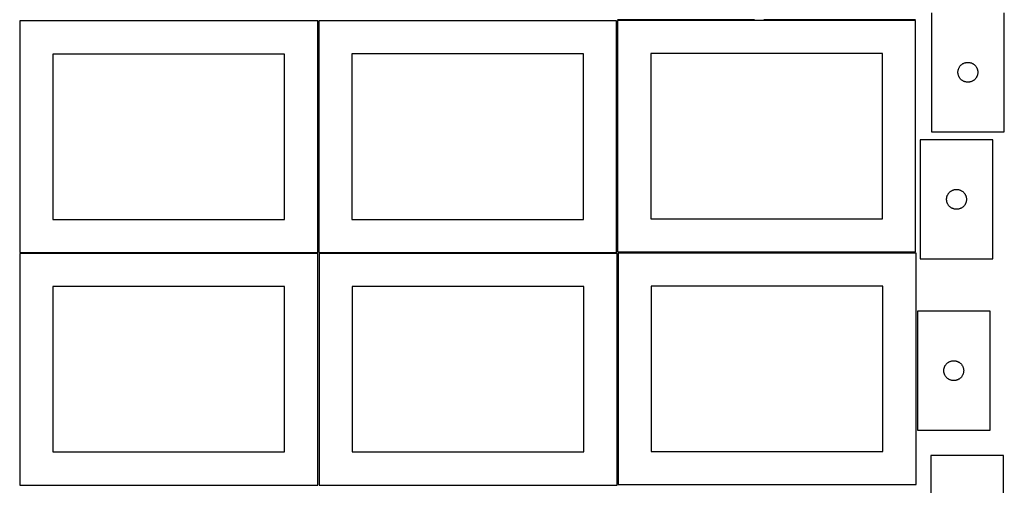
# Model space of a CAD drawing. Header units: millimetres. Extents: x 7 to 1493, y 7 to 2993.
# Tile 4 of 13: x 7 to 1493, y 1412 to 2116. Entities that reach past the tile are written whole.
import ezdxf

# ---------------------------------------------------------------- set-up
doc = ezdxf.new("R2010")
doc.units = ezdxf.units.MM
doc.layers.add('COMMON', color=5, linetype='CONTINUOUS', true_color=0x0000ff)
doc.layers.add('CUT', color=7, linetype='CONTINUOUS', true_color=0x000000)

msp = doc.modelspace()

# ---------------------------------------------------------------- linework, layer by layer
at = {"layer": 'COMMON'}
for p, q in [((457.299607, 2114.049516), (457.299607, 1764.128432)), ((908.799608, 2114.128432), (908.799608, 1764.82057)), ((1116.280488, 2115.570571), (909.549609, 2115.570571)), ((1359.549609, 2115.570571), (1130.152389, 2115.570571)), ((6.549607, 1763.299515), (456.549607, 1763.299515)), ((908.049608, 1763.378432), (458.635301, 1763.378432))]:
    msp.add_line(p, q, dxfattribs=at)
at = {"layer": 'CUT'}
for p, q in [((1383.478252, 2126.450465), (1383.478252, 1946.450465)), ((1493.478252, 1946.450465), (1493.478252, 2126.450465)), ((456.549607, 2114.049516), (6.549607, 2114.049516)), ((6.549607, 2114.049516), (6.549607, 1764.049516)), ((456.549607, 1764.049516), (456.549607, 2114.049516)), ((908.049608, 2114.128432), (458.049608, 2114.128432)), ((458.049608, 2114.128432), (458.049608, 1764.128432)), ((908.049608, 1764.128432), (908.049608, 2114.128432)), ((1359.549609, 2114.82057), (909.549609, 2114.82057)), ((909.549609, 2114.82057), (909.549609, 1764.82057)), ((1359.549609, 1764.82057), (1359.549609, 2114.82057)), ((406.549607, 2064.049516), (56.549607, 2064.049516)), ((56.549607, 2064.049516), (56.549607, 1814.049516)), ((406.549607, 1814.049516), (406.549607, 2064.049516)), ((858.049608, 2064.128432), (508.049608, 2064.128432)), ((508.049608, 2064.128432), (508.049608, 1814.128432)), ((858.049608, 1814.128432), (858.049608, 2064.128432)), ((1309.549609, 2064.82057), (959.549609, 2064.82057)), ((959.549609, 2064.82057), (959.549609, 1814.82057)), ((1309.549609, 1814.82057), (1309.549609, 2064.82057)), ((1423.483225, 2036.836683), (1423.522989, 2037.608097)), ((1423.522989, 2037.608097), (1423.602412, 2038.37644)), ((1423.602412, 2038.37644), (1423.721282, 2039.139676)), ((1423.721282, 2039.139676), (1423.879286, 2039.895781)), ((1423.879286, 2039.895781), (1424.076004, 2040.642749)), ((1424.076004, 2040.642749), (1424.310913, 2041.3786)), ((1424.310913, 2041.3786), (1424.583392, 2042.101383)), ((1424.583392, 2042.101383), (1424.892718, 2042.80918)), ((1424.892718, 2042.80918), (1425.23807, 2043.500116)), ((1425.23807, 2043.500116), (1425.618532, 2044.172357)), ((1425.618532, 2044.172357), (1426.033097, 2044.82412)), ((1426.033097, 2044.82412), (1426.480663, 2045.453679)), ((1426.480663, 2045.453679), (1426.960045, 2046.059362)), ((1426.960045, 2046.059362), (1427.469971, 2046.639565)), ((1427.469971, 2046.639565), (1428.009089, 2047.192747)), ((1428.009089, 2047.192747), (1428.57597, 2047.717444)), ((1428.57597, 2047.717444), (1429.16911, 2048.212262)), ((1429.16911, 2048.212262), (1429.786935, 2048.67589)), ((1429.786935, 2048.67589), (1430.427809, 2049.107098)), ((1430.427809, 2049.107098), (1431.090031, 2049.504743)), ((1431.090031, 2049.504743), (1431.771845, 2049.867771)), ((1431.771845, 2049.867771), (1432.471443, 2050.195218)), ((1432.471443, 2050.195218), (1433.18697, 2050.486217)), ((1433.18697, 2050.486217), (1433.916529, 2050.739995)), ((1433.916529, 2050.739995), (1434.658185, 2050.95588)), ((1434.658185, 2050.95588), (1435.409971, 2051.1333)), ((1435.409971, 2051.1333), (1436.169893, 2051.271783)), ((1436.169893, 2051.271783), (1436.935937, 2051.370963)), ((1436.935937, 2051.370963), (1437.70607, 2051.430576)), ((1437.70607, 2051.430576), (1438.478252, 2051.450465)), ((1438.478252, 2051.450465), (1439.250433, 2051.430576)), ((1439.250433, 2051.430576), (1440.020567, 2051.370963)), ((1440.020567, 2051.370963), (1440.78661, 2051.271783)), ((1440.78661, 2051.271783), (1441.546533, 2051.1333)), ((1441.546533, 2051.1333), (1442.298319, 2050.95588)), ((1442.298319, 2050.95588), (1443.039974, 2050.739995)), ((1443.039974, 2050.739995), (1443.769533, 2050.486217)), ((1443.769533, 2050.486217), (1444.48506, 2050.195218)), ((1444.48506, 2050.195218), (1445.184659, 2049.867771)), ((1445.184659, 2049.867771), (1445.866473, 2049.504743)), ((1445.866473, 2049.504743), (1446.528695, 2049.107098)), ((1446.528695, 2049.107098), (1447.169568, 2048.67589)), ((1447.169568, 2048.67589), (1447.787394, 2048.212262)), ((1447.787394, 2048.212262), (1448.380534, 2047.717444)), ((1448.380534, 2047.717444), (1448.947414, 2047.192747)), ((1448.947414, 2047.192747), (1449.486532, 2046.639565)), ((1449.486532, 2046.639565), (1449.996458, 2046.059362)), ((1449.996458, 2046.059362), (1450.47584, 2045.453679)), ((1450.47584, 2045.453679), (1450.923407, 2044.82412)), ((1450.923407, 2044.82412), (1451.337971, 2044.172357)), ((1451.337971, 2044.172357), (1451.718434, 2043.500116)), ((1451.718434, 2043.500116), (1452.063786, 2042.80918)), ((1452.063786, 2042.80918), (1452.373111, 2042.101383)), ((1452.373111, 2042.101383), (1452.64559, 2041.3786)), ((1452.64559, 2041.3786), (1452.8805, 2040.642749)), ((1452.8805, 2040.642749), (1453.077217, 2039.895781)), ((1453.077217, 2039.895781), (1453.235221, 2039.139676)), ((1453.235221, 2039.139676), (1453.354092, 2038.37644)), ((1453.354092, 2038.37644), (1453.433515, 2037.608097)), ((1453.433515, 2037.608097), (1453.473279, 2036.836683)), ((1423.483225, 2036.064246), (1423.483225, 2036.836683)), ((1423.522989, 2035.292833), (1423.483225, 2036.064246)), ((1423.602412, 2034.524489), (1423.522989, 2035.292833)), ((1423.721282, 2033.761253), (1423.602412, 2034.524489)), ((1423.879286, 2033.005148), (1423.721282, 2033.761253)), ((1424.076004, 2032.25818), (1423.879286, 2033.005148)), ((1424.310913, 2031.522329), (1424.076004, 2032.25818)), ((1424.583392, 2030.799546), (1424.310913, 2031.522329)), ((1424.892718, 2030.091749), (1424.583392, 2030.799546)), ((1425.23807, 2029.400813), (1424.892718, 2030.091749)), ((1425.618532, 2028.728573), (1425.23807, 2029.400813)), ((1426.033097, 2028.076809), (1425.618532, 2028.728573)), ((1426.480663, 2027.44725), (1426.033097, 2028.076809)), ((1426.960045, 2026.841567), (1426.480663, 2027.44725)), ((1427.469971, 2026.261364), (1426.960045, 2026.841567)), ((1428.009089, 2025.708182), (1427.469971, 2026.261364)), ((1428.57597, 2025.183486), (1428.009089, 2025.708182)), ((1429.16911, 2024.688667), (1428.57597, 2025.183486)), ((1429.786935, 2024.22504), (1429.16911, 2024.688667)), ((1430.427809, 2023.793831), (1429.786935, 2024.22504)), ((1431.090031, 2023.396186), (1430.427809, 2023.793831)), ((1431.771845, 2023.033158), (1431.090031, 2023.396186)), ((1432.471443, 2022.705711), (1431.771845, 2023.033158)), ((1433.18697, 2022.414712), (1432.471443, 2022.705711)), ((1433.916529, 2022.160934), (1433.18697, 2022.414712)), ((1443.769533, 2022.414712), (1443.039974, 2022.160934)), ((1444.48506, 2022.705711), (1443.769533, 2022.414712)), ((1445.184659, 2023.033158), (1444.48506, 2022.705711)), ((1445.866473, 2023.396186), (1445.184659, 2023.033158)), ((1446.528695, 2023.793831), (1445.866473, 2023.396186)), ((1447.169568, 2024.22504), (1446.528695, 2023.793831)), ((1447.787394, 2024.688667), (1447.169568, 2024.22504)), ((1448.380534, 2025.183486), (1447.787394, 2024.688667)), ((1448.947414, 2025.708182), (1448.380534, 2025.183486)), ((1449.486532, 2026.261364), (1448.947414, 2025.708182)), ((1449.996458, 2026.841567), (1449.486532, 2026.261364)), ((1450.47584, 2027.44725), (1449.996458, 2026.841567)), ((1450.923407, 2028.076809), (1450.47584, 2027.44725)), ((1451.337971, 2028.728573), (1450.923407, 2028.076809)), ((1451.718434, 2029.400813), (1451.337971, 2028.728573)), ((1452.063786, 2030.091749), (1451.718434, 2029.400813)), ((1452.373111, 2030.799546), (1452.063786, 2030.091749)), ((1452.64559, 2031.522329), (1452.373111, 2030.799546)), ((1452.8805, 2032.25818), (1452.64559, 2031.522329)), ((1453.077217, 2033.005148), (1452.8805, 2032.25818)), ((1453.235221, 2033.761253), (1453.077217, 2033.005148)), ((1453.354092, 2034.524489), (1453.235221, 2033.761253)), ((1453.433515, 2035.292833), (1453.354092, 2034.524489)), ((1453.473279, 2036.064246), (1453.433515, 2035.292833)), ((1453.473279, 2036.836683), (1453.473279, 2036.064246)), ((1434.658185, 2021.945049), (1433.916529, 2022.160934)), ((1435.409971, 2021.767629), (1434.658185, 2021.945049)), ((1436.169893, 2021.629146), (1435.409971, 2021.767629)), ((1436.935937, 2021.529966), (1436.169893, 2021.629146)), ((1437.70607, 2021.470353), (1436.935937, 2021.529966)), ((1438.478252, 2021.450465), (1437.70607, 2021.470353)), ((1439.250433, 2021.470353), (1438.478252, 2021.450465)), ((1440.020567, 2021.529966), (1439.250433, 2021.470353)), ((1440.78661, 2021.629146), (1440.020567, 2021.529966)), ((1441.546533, 2021.767629), (1440.78661, 2021.629146)), ((1442.298319, 2021.945049), (1441.546533, 2021.767629)), ((1443.039974, 2022.160934), (1442.298319, 2021.945049)), ((1366.31227, 1934.348171), (1366.31227, 1754.348171)), ((1476.31227, 1934.348171), (1366.31227, 1934.348171)), ((1383.478252, 1946.450465), (1493.478252, 1946.450465)), ((1476.31227, 1754.348171), (1476.31227, 1934.348171)), ((1416.750548, 1858.637701), (1417.492204, 1858.853587)), ((1417.492204, 1858.853587), (1418.243989, 1859.031006)), ((1418.243989, 1859.031006), (1419.003912, 1859.169489)), ((1419.003912, 1859.169489), (1419.769956, 1859.268669)), ((1419.769956, 1859.268669), (1420.540089, 1859.328282)), ((1420.540089, 1859.328282), (1421.31227, 1859.348171)), ((1421.31227, 1859.348171), (1422.084452, 1859.328282)), ((1422.084452, 1859.328282), (1422.854585, 1859.268669)), ((1422.854585, 1859.268669), (1423.620629, 1859.169489)), ((1423.620629, 1859.169489), (1424.380551, 1859.031006)), ((1424.380551, 1859.031006), (1425.132337, 1858.853587)), ((1425.132337, 1858.853587), (1425.873993, 1858.637701)), ((1406.317243, 1844.734389), (1406.357008, 1845.505803)), ((1406.317243, 1843.961952), (1406.317243, 1844.734389)), ((1406.357008, 1843.190539), (1406.317243, 1843.961952)), ((1406.357008, 1845.505803), (1406.43643, 1846.274146)), ((1406.43643, 1846.274146), (1406.555301, 1847.037382)), ((1406.555301, 1847.037382), (1406.713305, 1847.793487)), ((1406.713305, 1847.793487), (1406.910022, 1848.540455)), ((1406.910022, 1848.540455), (1407.144932, 1849.276306)), ((1407.144932, 1849.276306), (1407.417411, 1849.999089)), ((1407.417411, 1849.999089), (1407.726737, 1850.706887)), ((1407.726737, 1850.706887), (1408.072088, 1851.397822)), ((1408.072088, 1851.397822), (1408.452551, 1852.070063)), ((1408.452551, 1852.070063), (1408.867115, 1852.721826)), ((1408.867115, 1852.721826), (1409.314682, 1853.351385)), ((1409.314682, 1853.351385), (1409.794064, 1853.957068)), ((1409.794064, 1853.957068), (1410.30399, 1854.537271)), ((1410.30399, 1854.537271), (1410.843108, 1855.090453)), ((1410.843108, 1855.090453), (1411.409989, 1855.61515)), ((1411.409989, 1855.61515), (1412.003128, 1856.109968)), ((1412.003128, 1856.109968), (1412.620954, 1856.573596)), ((1412.620954, 1856.573596), (1413.261828, 1857.004804)), ((1413.261828, 1857.004804), (1413.924049, 1857.402449)), ((1413.924049, 1857.402449), (1414.605864, 1857.765477)), ((1414.605864, 1857.765477), (1415.305462, 1858.092924)), ((1415.305462, 1858.092924), (1416.020989, 1858.383923)), ((1416.020989, 1858.383923), (1416.750548, 1858.637701)), ((1425.873993, 1858.637701), (1426.603552, 1858.383923)), ((1426.603552, 1858.383923), (1427.319079, 1858.092924)), ((1427.319079, 1858.092924), (1428.018677, 1857.765477)), ((1428.018677, 1857.765477), (1428.700491, 1857.402449)), ((1428.700491, 1857.402449), (1429.362713, 1857.004804)), ((1429.362713, 1857.004804), (1430.003587, 1856.573596)), ((1430.003587, 1856.573596), (1430.621413, 1856.109968)), ((1430.621413, 1856.109968), (1431.214552, 1855.61515)), ((1431.214552, 1855.61515), (1431.781433, 1855.090453)), ((1431.781433, 1855.090453), (1432.320551, 1854.537271)), ((1432.320551, 1854.537271), (1432.830477, 1853.957068)), ((1432.830477, 1853.957068), (1433.309859, 1853.351385)), ((1433.309859, 1853.351385), (1433.757426, 1852.721826)), ((1433.757426, 1852.721826), (1434.17199, 1852.070063)), ((1434.17199, 1852.070063), (1434.552452, 1851.397822)), ((1434.552452, 1851.397822), (1434.897804, 1850.706887)), ((1434.897804, 1850.706887), (1435.20713, 1849.999089)), ((1435.20713, 1849.999089), (1435.479609, 1849.276306)), ((1435.479609, 1849.276306), (1435.714519, 1848.540455)), ((1435.714519, 1848.540455), (1435.911236, 1847.793487)), ((1435.911236, 1847.793487), (1436.06924, 1847.037382)), ((1436.06924, 1847.037382), (1436.188111, 1846.274146)), ((1436.188111, 1846.274146), (1436.267533, 1845.505803)), ((1436.267533, 1845.505803), (1436.307297, 1844.734389)), ((1436.307297, 1843.961952), (1436.267533, 1843.190539)), ((1436.307297, 1844.734389), (1436.307297, 1843.961952)), ((1406.43643, 1842.422195), (1406.357008, 1843.190539)), ((1406.555301, 1841.658959), (1406.43643, 1842.422195)), ((1406.713305, 1840.902855), (1406.555301, 1841.658959)), ((1406.910022, 1840.155886), (1406.713305, 1840.902855)), ((1407.144932, 1839.420035), (1406.910022, 1840.155886)), ((1407.417411, 1838.697252), (1407.144932, 1839.420035)), ((1407.726737, 1837.989455), (1407.417411, 1838.697252)), ((1408.072088, 1837.29852), (1407.726737, 1837.989455)), ((1408.452551, 1836.626279), (1408.072088, 1837.29852)), ((1408.867115, 1835.974515), (1408.452551, 1836.626279)), ((1409.314682, 1835.344956), (1408.867115, 1835.974515)), ((1409.794064, 1834.739273), (1409.314682, 1835.344956)), ((1410.30399, 1834.159071), (1409.794064, 1834.739273)), ((1410.843108, 1833.605888), (1410.30399, 1834.159071)), ((1411.409989, 1833.081192), (1410.843108, 1833.605888)), ((1412.003128, 1832.586374), (1411.409989, 1833.081192)), ((1412.620954, 1832.122746), (1412.003128, 1832.586374)), ((1413.261828, 1831.691537), (1412.620954, 1832.122746)), ((1413.924049, 1831.293892), (1413.261828, 1831.691537)), ((1414.605864, 1830.930864), (1413.924049, 1831.293892)), ((1415.305462, 1830.603417), (1414.605864, 1830.930864)), ((1416.020989, 1830.312418), (1415.305462, 1830.603417)), ((1416.750548, 1830.05864), (1416.020989, 1830.312418)), ((1417.492204, 1829.842755), (1416.750548, 1830.05864)), ((1418.243989, 1829.665335), (1417.492204, 1829.842755)), ((1419.003912, 1829.526852), (1418.243989, 1829.665335)), ((1419.769956, 1829.427673), (1419.003912, 1829.526852)), ((1420.540089, 1829.368059), (1419.769956, 1829.427673)), ((1421.31227, 1829.348171), (1420.540089, 1829.368059)), ((1422.084452, 1829.368059), (1421.31227, 1829.348171)), ((1422.854585, 1829.427673), (1422.084452, 1829.368059)), ((1423.620629, 1829.526852), (1422.854585, 1829.427673)), ((1424.380551, 1829.665335), (1423.620629, 1829.526852)), ((1425.132337, 1829.842755), (1424.380551, 1829.665335)), ((1425.873993, 1830.05864), (1425.132337, 1829.842755)), ((1426.603552, 1830.312418), (1425.873993, 1830.05864)), ((1427.319079, 1830.603417), (1426.603552, 1830.312418)), ((1428.018677, 1830.930864), (1427.319079, 1830.603417)), ((1428.700491, 1831.293892), (1428.018677, 1830.930864)), ((1429.362713, 1831.691537), (1428.700491, 1831.293892)), ((1430.003587, 1832.122746), (1429.362713, 1831.691537)), ((1430.621413, 1832.586374), (1430.003587, 1832.122746)), ((1431.214552, 1833.081192), (1430.621413, 1832.586374)), ((1431.781433, 1833.605888), (1431.214552, 1833.081192)), ((1432.320551, 1834.159071), (1431.781433, 1833.605888)), ((1432.830477, 1834.739273), (1432.320551, 1834.159071)), ((1433.309859, 1835.344956), (1432.830477, 1834.739273)), ((1433.757426, 1835.974515), (1433.309859, 1835.344956)), ((1434.17199, 1836.626279), (1433.757426, 1835.974515)), ((1434.552452, 1837.29852), (1434.17199, 1836.626279)), ((1434.897804, 1837.989455), (1434.552452, 1837.29852)), ((1435.20713, 1838.697252), (1434.897804, 1837.989455)), ((1435.479609, 1839.420035), (1435.20713, 1838.697252)), ((1435.714519, 1840.155886), (1435.479609, 1839.420035)), ((1435.911236, 1840.902855), (1435.714519, 1840.155886)), ((1436.06924, 1841.658959), (1435.911236, 1840.902855)), ((1436.188111, 1842.422195), (1436.06924, 1841.658959)), ((1436.267533, 1843.190539), (1436.188111, 1842.422195)), ((508.049608, 1814.128432), (858.049608, 1814.128432)), ((959.549609, 1814.82057), (1309.549609, 1814.82057)), ((56.549607, 1814.049516), (406.549607, 1814.049516)), ((6.549607, 1764.049516), (456.549607, 1764.049516)), ((456.549607, 1762.549515), (6.549607, 1762.549515)), ((6.549607, 1762.549515), (6.549607, 1412.549515)), ((456.549607, 1412.549515), (456.549607, 1762.549515)), ((458.049608, 1764.128432), (908.049608, 1764.128432)), ((908.635301, 1762.628431), (458.635301, 1762.628431)), ((458.635301, 1762.628431), (458.635301, 1412.628431)), ((908.635301, 1412.628431), (908.635301, 1762.628431)), ((909.549609, 1764.82057), (1359.549609, 1764.82057)), ((1360.212145, 1763.260755), (910.212145, 1763.260755)), ((910.212145, 1763.260755), (910.212145, 1413.260755)), ((1360.212145, 1413.260755), (1360.212145, 1763.260755)), ((1366.31227, 1754.348171), (1476.31227, 1754.348171)), ((406.549607, 1712.549515), (56.549607, 1712.549515)), ((56.549607, 1712.549515), (56.549607, 1462.549515)), ((406.549607, 1462.549515), (406.549607, 1712.549515)), ((858.635301, 1712.628431), (508.635301, 1712.628431)), ((508.635301, 1712.628431), (508.635301, 1462.628431)), ((858.635301, 1462.628431), (858.635301, 1712.628431)), ((1310.212145, 1713.260755), (960.212145, 1713.260755)), ((960.212145, 1713.260755), (960.212145, 1463.260755)), ((1310.212145, 1463.260755), (1310.212145, 1713.260755)), ((1472.139938, 1675.49759), (1362.139938, 1675.49759)), ((1362.139938, 1675.49759), (1362.139938, 1495.49759)), ((1472.139938, 1495.49759), (1472.139938, 1675.49759)), ((1402.9726, 1590.425725), (1403.245078, 1591.148508)), ((1403.245078, 1591.148508), (1403.554404, 1591.856305)), ((1403.554404, 1591.856305), (1403.899756, 1592.547241)), ((1403.899756, 1592.547241), (1404.280219, 1593.219482)), ((1404.280219, 1593.219482), (1404.694783, 1593.871245)), ((1404.694783, 1593.871245), (1405.142349, 1594.500804)), ((1405.142349, 1594.500804), (1405.621731, 1595.106487)), ((1405.621731, 1595.106487), (1406.131657, 1595.68669)), ((1406.131657, 1595.68669), (1406.670776, 1596.239872)), ((1406.670776, 1596.239872), (1407.237656, 1596.764568)), ((1407.237656, 1596.764568), (1407.830796, 1597.259387)), ((1407.830796, 1597.259387), (1408.448621, 1597.723015)), ((1408.448621, 1597.723015), (1409.089495, 1598.154223)), ((1409.089495, 1598.154223), (1409.751717, 1598.551868)), ((1409.751717, 1598.551868), (1410.433531, 1598.914896)), ((1410.433531, 1598.914896), (1411.133129, 1599.242343)), ((1411.133129, 1599.242343), (1411.848657, 1599.533342)), ((1411.848657, 1599.533342), (1412.578215, 1599.78712)), ((1412.578215, 1599.78712), (1413.319871, 1600.003005)), ((1413.319871, 1600.003005), (1414.071657, 1600.180425)), ((1414.071657, 1600.180425), (1414.831579, 1600.318908)), ((1414.831579, 1600.318908), (1415.597623, 1600.418088)), ((1415.597623, 1600.418088), (1416.367757, 1600.477701)), ((1416.367757, 1600.477701), (1417.139938, 1600.49759)), ((1417.139938, 1600.49759), (1417.912119, 1600.477701)), ((1417.912119, 1600.477701), (1418.682253, 1600.418088)), ((1418.682253, 1600.418088), (1419.448297, 1600.318908)), ((1419.448297, 1600.318908), (1420.208219, 1600.180425)), ((1420.208219, 1600.180425), (1420.960005, 1600.003005)), ((1420.960005, 1600.003005), (1421.70166, 1599.78712)), ((1421.70166, 1599.78712), (1422.431219, 1599.533342)), ((1422.431219, 1599.533342), (1423.146747, 1599.242343)), ((1423.146747, 1599.242343), (1423.846345, 1598.914896)), ((1423.846345, 1598.914896), (1424.528159, 1598.551868)), ((1424.528159, 1598.551868), (1425.190381, 1598.154223)), ((1425.190381, 1598.154223), (1425.831254, 1597.723015)), ((1425.831254, 1597.723015), (1426.44908, 1597.259387)), ((1426.44908, 1597.259387), (1427.04222, 1596.764568)), ((1427.04222, 1596.764568), (1427.6091, 1596.239872)), ((1427.6091, 1596.239872), (1428.148218, 1595.68669)), ((1428.148218, 1595.68669), (1428.658145, 1595.106487)), ((1428.658145, 1595.106487), (1429.137527, 1594.500804)), ((1429.137527, 1594.500804), (1429.585093, 1593.871245)), ((1429.585093, 1593.871245), (1429.999657, 1593.219482)), ((1429.999657, 1593.219482), (1430.38012, 1592.547241)), ((1430.38012, 1592.547241), (1430.725472, 1591.856305)), ((1430.725472, 1591.856305), (1431.034797, 1591.148508)), ((1431.034797, 1591.148508), (1431.307276, 1590.425725)), ((1402.144911, 1585.883808), (1402.184675, 1586.655221)), ((1402.144911, 1585.111371), (1402.144911, 1585.883808)), ((1402.184675, 1584.339958), (1402.144911, 1585.111371)), ((1402.184675, 1586.655221), (1402.264098, 1587.423565)), ((1402.264098, 1583.571614), (1402.184675, 1584.339958)), ((1402.264098, 1587.423565), (1402.382969, 1588.186801)), ((1402.382969, 1582.808378), (1402.264098, 1583.571614)), ((1402.382969, 1588.186801), (1402.540972, 1588.942906)), ((1402.540972, 1582.052273), (1402.382969, 1582.808378)), ((1402.540972, 1588.942906), (1402.73769, 1589.689874)), ((1402.73769, 1581.305305), (1402.540972, 1582.052273)), ((1402.73769, 1589.689874), (1402.9726, 1590.425725)), ((1402.9726, 1580.569454), (1402.73769, 1581.305305)), ((1403.245078, 1579.846671), (1402.9726, 1580.569454)), ((1403.554404, 1579.138874), (1403.245078, 1579.846671)), ((1403.899756, 1578.447938), (1403.554404, 1579.138874)), ((1404.280219, 1577.775697), (1403.899756, 1578.447938)), ((1404.694783, 1577.123934), (1404.280219, 1577.775697)), ((1405.142349, 1576.494375), (1404.694783, 1577.123934)), ((1405.621731, 1575.888692), (1405.142349, 1576.494375)), ((1429.137527, 1576.494375), (1428.658145, 1575.888692)), ((1429.585093, 1577.123934), (1429.137527, 1576.494375)), ((1429.999657, 1577.775697), (1429.585093, 1577.123934)), ((1430.38012, 1578.447938), (1429.999657, 1577.775697)), ((1430.725472, 1579.138874), (1430.38012, 1578.447938)), ((1431.034797, 1579.846671), (1430.725472, 1579.138874)), ((1431.307276, 1580.569454), (1431.034797, 1579.846671)), ((1431.307276, 1590.425725), (1431.542186, 1589.689874)), ((1431.542186, 1581.305305), (1431.307276, 1580.569454)), ((1431.542186, 1589.689874), (1431.738904, 1588.942906)), ((1431.738904, 1582.052273), (1431.542186, 1581.305305)), ((1431.738904, 1588.942906), (1431.896907, 1588.186801)), ((1431.896907, 1582.808378), (1431.738904, 1582.052273)), ((1431.896907, 1588.186801), (1432.015778, 1587.423565)), ((1432.015778, 1583.571614), (1431.896907, 1582.808378)), ((1432.015778, 1587.423565), (1432.095201, 1586.655221)), ((1432.095201, 1584.339958), (1432.015778, 1583.571614)), ((1432.095201, 1586.655221), (1432.134965, 1585.883808)), ((1432.134965, 1585.111371), (1432.095201, 1584.339958)), ((1432.134965, 1585.883808), (1432.134965, 1585.111371)), ((1406.131657, 1575.308489), (1405.621731, 1575.888692)), ((1406.670776, 1574.755307), (1406.131657, 1575.308489)), ((1407.237656, 1574.230611), (1406.670776, 1574.755307)), ((1407.830796, 1573.735792), (1407.237656, 1574.230611)), ((1408.448621, 1573.272164), (1407.830796, 1573.735792)), ((1409.089495, 1572.840956), (1408.448621, 1573.272164)), ((1409.751717, 1572.443311), (1409.089495, 1572.840956)), ((1410.433531, 1572.080283), (1409.751717, 1572.443311)), ((1411.133129, 1571.752836), (1410.433531, 1572.080283)), ((1411.848657, 1571.461837), (1411.133129, 1571.752836)), ((1412.578215, 1571.208059), (1411.848657, 1571.461837)), ((1413.319871, 1570.992174), (1412.578215, 1571.208059)), ((1414.071657, 1570.814754), (1413.319871, 1570.992174)), ((1414.831579, 1570.676271), (1414.071657, 1570.814754)), ((1415.597623, 1570.577091), (1414.831579, 1570.676271)), ((1416.367757, 1570.517478), (1415.597623, 1570.577091)), ((1417.139938, 1570.49759), (1416.367757, 1570.517478)), ((1417.912119, 1570.517478), (1417.139938, 1570.49759)), ((1418.682253, 1570.577091), (1417.912119, 1570.517478)), ((1419.448297, 1570.676271), (1418.682253, 1570.577091)), ((1420.208219, 1570.814754), (1419.448297, 1570.676271)), ((1420.960005, 1570.992174), (1420.208219, 1570.814754)), ((1421.70166, 1571.208059), (1420.960005, 1570.992174)), ((1422.431219, 1571.461837), (1421.70166, 1571.208059)), ((1423.146747, 1571.752836), (1422.431219, 1571.461837)), ((1423.846345, 1572.080283), (1423.146747, 1571.752836)), ((1424.528159, 1572.443311), (1423.846345, 1572.080283)), ((1425.190381, 1572.840956), (1424.528159, 1572.443311)), ((1425.831254, 1573.272164), (1425.190381, 1572.840956)), ((1426.44908, 1573.735792), (1425.831254, 1573.272164)), ((1427.04222, 1574.230611), (1426.44908, 1573.735792)), ((1427.6091, 1574.755307), (1427.04222, 1574.230611)), ((1428.148218, 1575.308489), (1427.6091, 1574.755307)), ((1428.658145, 1575.888692), (1428.148218, 1575.308489)), ((1362.139938, 1495.49759), (1472.139938, 1495.49759)), ((56.549607, 1462.549515), (406.549607, 1462.549515)), ((508.635301, 1462.628431), (858.635301, 1462.628431)), ((960.212145, 1463.260755), (1310.212145, 1463.260755)), ((1492.454414, 1457.207428), (1382.454414, 1457.207428)), ((1382.454414, 1457.207428), (1382.454414, 1277.207428)), ((1492.454414, 1277.207428), (1492.454414, 1457.207428)), ((458.635301, 1412.628431), (908.635301, 1412.628431)), ((910.212145, 1413.260755), (1360.212145, 1413.260755)), ((6.549607, 1412.549515), (456.549607, 1412.549515))]:
    msp.add_line(p, q, dxfattribs=at)

doc.saveas('drawing.dxf')
